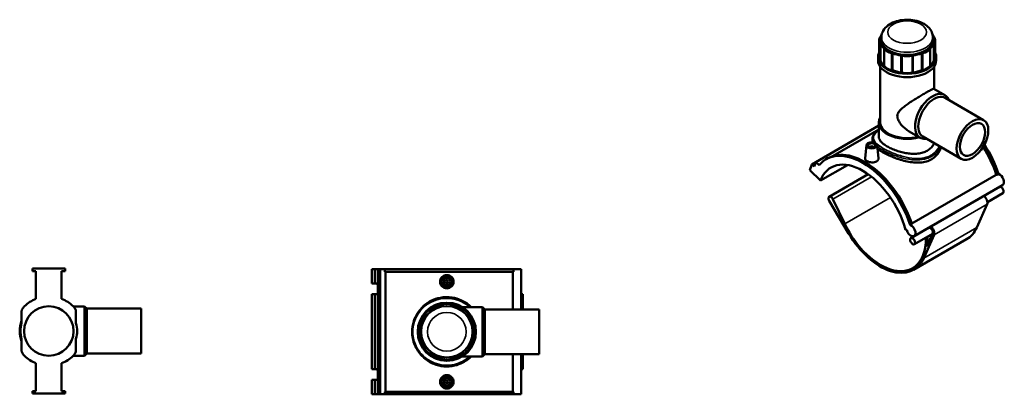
# Model space of a CAD drawing. Header units: millimetres. Extents: x -80 to 1310, y -131 to 1558.
# Tile 8 of 8: x -75 to 1310, y 1031 to 1558. Entities that reach past the tile are written whole.
import ezdxf

# ---------------------------------------------------------------- set-up
doc = ezdxf.new("R2010")
doc.units = ezdxf.units.MM
doc.layers.add('Visible (ANSI)', color=7, linetype='Continuous', lineweight=50)
doc.layers.add('Visible Narrow (ANSI)', color=7, linetype='Continuous', lineweight=35)

msp = doc.modelspace()

# ---------------------------------------------------------------- linework, layer by layer
at = {"layer": 'Visible (ANSI)'}
for p, q in [((1133.75, 1529.48), (1133.75, 1505.6)), ((1135.12, 1533.46), (1135.68, 1534.24)), ((1135.68, 1524.72), (1135.12, 1525.51)), ((1135.68, 1524.72), (1135.68, 1500.84)), ((1136.99, 1529.48), (1136.99, 1533.28)), ((1209.44, 1529.48), (1209.44, 1533.28)), ((1210.75, 1534.24), (1211.31, 1533.46)), ((1211.31, 1525.51), (1210.75, 1524.72)), ((1210.75, 1500.84), (1210.75, 1524.72)), ((1212.68, 1529.48), (1212.68, 1505.6)), ((1140.85, 1493.64), (1140.85, 1517.52)), ((1141.41, 1516.74), (1140.85, 1517.52)), ((1152.5, 1510.79), (1151.15, 1511.12)), ((1152.5, 1510.79), (1152.5, 1486.91)), ((1195.28, 1511.12), (1193.93, 1510.79)), ((1193.93, 1486.91), (1193.93, 1510.79)), ((1205.59, 1517.52), (1205.03, 1516.74)), ((1205.59, 1517.52), (1205.59, 1493.64)), ((1132.27, 1500.82), (1132.27, 1505.6)), ((1135.68, 1500.84), (1135.12, 1501.62)), ((1164.97, 1483.93), (1164.97, 1507.81)), ((1166.33, 1507.49), (1164.97, 1507.81)), ((1181.46, 1507.81), (1180.1, 1507.49)), ((1181.46, 1507.81), (1181.46, 1483.93)), ((1211.31, 1501.62), (1210.75, 1500.84)), ((1214.17, 1500.82), (1214.17, 1505.6)), ((1135.42, 1413.38), (1135.42, 1491.73)), ((1141.41, 1492.86), (1140.85, 1493.64)), ((1152.5, 1486.91), (1151.15, 1487.24)), ((1166.33, 1483.61), (1164.97, 1483.93)), ((1181.46, 1483.93), (1180.1, 1483.61)), ((1195.28, 1487.24), (1193.93, 1486.91)), ((1205.59, 1493.64), (1205.03, 1492.86)), ((1211.02, 1460.84), (1211.02, 1491.73)), ((1210.89, 1460.91), (1226.18, 1452.08)), ((1226.83, 1448.07), (1280.89, 1416.86)), ((1133.42, 1393.06), (1133.42, 1413.38)), ((1133.42, 1409.04), (1044.71, 1357.83)), ((1133.42, 1403.42), (1069.36, 1366.44)), ((1176.24, 1400.89), (1191.53, 1392.07)), ((1124.39, 1390.28), (1124.39, 1386.81)), ((1195.33, 1393.51), (1249.39, 1362.3)), ((1115.95, 1381.52), (1113.97, 1363.1)), ((1121.44, 1378.6), (1121.44, 1378.8)), ((1125.44, 1378.6), (1125.44, 1378.8)), ((1130.92, 1381.52), (1132.89, 1363.14)), ((1042.28, 1351.5), (1044.71, 1357.83)), ((1044.71, 1357.83), (1049.31, 1353.24)), ((1059.19, 1361.72), (1061.68, 1363.16)), ((1036.24, 1346.58), (1039.29, 1354.48)), ((1036.24, 1346.58), (1051.19, 1331.66)), ((1044.61, 1357.56), (1039.29, 1354.48)), ((1039.29, 1354.48), (1042.28, 1351.5)), ((1051.19, 1331.66), (1089.22, 1353.62)), ((1118.3, 1340.78), (1063.38, 1309.07)), ((1179.75, 1271.23), (1298.69, 1339.9)), ((1299.39, 1339.69), (1301.88, 1341.12)), ((1307.52, 1325.44), (1183.07, 1253.59)), ((1302.93, 1322.64), (1281.11, 1310.04)), ((1063.45, 1303.18), (1090.79, 1257.47)), ((1085.37, 1270.83), (1068.68, 1305.61)), ((1307.93, 1313.98), (1286.11, 1301.38)), ((1285.73, 1298.49), (1271.25, 1265.86)), ((1170.79, 1262.61), (1172.59, 1262.33)), ((1177.43, 1269.27), (1179.92, 1270.71)), ((1203.36, 1265.16), (1178.47, 1250.79)), ((1256.9, 1249.2), (1182.23, 1206.09)), ((1208.87, 1256.79), (1183.47, 1242.12)), ((1196.58, 1222.74), (1211.06, 1255.38)), ((1199.74, 1251.52), (1199.41, 1245.28)), ((1209.14, 1257.39), (1201.05, 1239.16)), ((1201.05, 1239.16), (1201.78, 1252.69)), ((-11.46, 1208), (-57.59, 1208)), ((-57.59, 1208), (-57.59, 1204.48)), ((-11.46, 1204.48), (-11.46, 1208)), ((419.82, 1206.98), (424.13, 1206.98)), ((419.82, 1206.98), (419.82, 1186.78)), ((424.13, 1206.98), (428.36, 1206.98)), ((424.13, 1206.98), (424.13, 1186.78)), ((428.36, 1206.98), (431.81, 1206.98)), ((428.36, 1206.98), (428.36, 1186.78)), ((431.81, 1206.98), (438.3, 1206.98)), ((431.81, 1206.98), (431.81, 1030.98)), ((619.5, 1206.98), (438.3, 1206.98)), ((438.3, 1206.98), (438.3, 1203.46)), ((630.1, 1206.98), (619.5, 1206.98)), ((619.5, 1203.46), (619.5, 1206.98)), ((630.1, 1206.98), (630.1, 1150.48)), ((-57.59, 1204.48), (-52.57, 1204.48)), ((-52.57, 1204.48), (-52.57, 1165.37)), ((-16.48, 1165.37), (-16.48, 1204.48)), ((-16.48, 1204.48), (-11.46, 1204.48)), ((619.5, 1203.46), (438.3, 1203.46)), ((439.27, 1203.46), (439.27, 1034.5)), ((618.5, 1150.48), (618.5, 1203.46)), ((419.82, 1186.78), (424.13, 1186.78)), ((424.13, 1186.78), (428.36, 1186.78)), ((428.36, 1186.78), (428.36, 1171.78)), ((419.82, 1171.78), (419.82, 1066.18)), ((424.13, 1171.78), (419.82, 1171.78)), ((424.13, 1171.78), (424.13, 1066.18)), ((428.36, 1171.78), (424.13, 1171.78)), ((428.36, 1171.78), (428.36, 1066.18)), ((632.44, 1171.78), (630.1, 1171.78)), ((632.44, 1171.78), (632.44, 1150.48)), ((-0.13, 1154.65), (15.87, 1154.65)), ((15.87, 1085.35), (15.87, 1154.65)), ((19.02, 1151.5), (15.87, 1154.65)), ((19.02, 1088.5), (19.02, 1151.5)), ((19.02, 1151.5), (95.48, 1151.5)), ((95.48, 1088.5), (95.48, 1151.5)), ((503.47, 1150.79), (504.82, 1151.35)), ((517.29, 1156.52), (518.65, 1157.08)), ((532.42, 1157.08), (533.78, 1156.52)), ((546.25, 1151.35), (547.6, 1150.79)), ((547.36, 1153.63), (575.94, 1153.63)), ((575.94, 1084.33), (575.94, 1153.63)), ((579.09, 1150.48), (575.94, 1153.63)), ((579.09, 1087.48), (579.09, 1150.48)), ((579.09, 1150.48), (655.54, 1150.48)), ((655.54, 1087.48), (655.54, 1150.48)), ((-72.77, 1148.23), (-72.77, 1131)), ((3.72, 1131), (3.72, 1148.23)), ((493.17, 1139.69), (493.73, 1141.05)), ((557.35, 1141.05), (557.91, 1139.69)), ((487.44, 1125.87), (488, 1127.23)), ((563.07, 1127.23), (563.63, 1125.87)), ((-72.77, 1109), (-72.77, 1091.77)), ((3.72, 1091.77), (3.72, 1109)), ((488, 1110.74), (487.44, 1112.09)), ((563.63, 1112.09), (563.07, 1110.74)), ((493.73, 1096.91), (493.17, 1098.27)), ((557.91, 1098.27), (557.35, 1096.91)), ((-0.13, 1085.35), (15.87, 1085.35)), ((19.02, 1088.5), (15.87, 1085.35)), ((19.02, 1088.5), (95.48, 1088.5)), ((504.82, 1086.61), (503.47, 1087.17)), ((518.65, 1080.89), (517.29, 1081.45)), ((533.78, 1081.45), (532.42, 1080.89)), ((547.6, 1087.17), (546.25, 1086.61)), ((547.36, 1084.33), (575.94, 1084.33)), ((579.09, 1087.48), (575.94, 1084.33)), ((579.09, 1087.48), (655.54, 1087.48)), ((618.5, 1034.5), (618.5, 1087.48)), ((630.1, 1087.48), (630.1, 1030.98)), ((632.44, 1087.48), (632.44, 1066.18)), ((-52.57, 1074.63), (-52.57, 1035.52)), ((-16.48, 1035.52), (-16.48, 1074.63)), ((419.82, 1066.18), (424.13, 1066.18)), ((424.13, 1066.18), (428.36, 1066.18)), ((428.36, 1066.18), (428.36, 1051.18)), ((630.1, 1066.18), (632.44, 1066.18)), ((419.82, 1051.18), (419.82, 1030.98)), ((424.13, 1051.18), (419.82, 1051.18)), ((424.13, 1051.18), (424.13, 1030.98)), ((428.36, 1051.18), (424.13, 1051.18)), ((428.36, 1051.18), (428.36, 1030.98)), ((-52.57, 1035.52), (-57.59, 1035.52)), ((-57.59, 1035.52), (-57.59, 1032)), ((-57.59, 1032), (-11.46, 1032)), ((-11.46, 1035.52), (-16.48, 1035.52)), ((-11.46, 1032), (-11.46, 1035.52)), ((419.82, 1030.98), (424.13, 1030.98)), ((424.13, 1030.98), (428.36, 1030.98)), ((428.36, 1030.98), (431.81, 1030.98)), ((431.81, 1030.98), (438.3, 1030.98)), ((438.3, 1034.5), (438.3, 1030.98)), ((619.5, 1034.5), (438.3, 1034.5)), ((619.5, 1030.98), (438.3, 1030.98)), ((619.5, 1030.98), (619.5, 1034.5)), ((619.5, 1030.98), (630.1, 1030.98))]:
    msp.add_line(p, q, dxfattribs=at)
for centre, radius in [((525.54, 1189.38), 7.5), ((525.54, 1189.38), 5), ((525.54, 1189.38), 2), ((-34.53, 1120), 34.8), ((525.54, 1118.98), 40.95), ((525.54, 1118.98), 36.22), ((525.54, 1048.58), 7.5), ((525.54, 1048.58), 5), ((525.54, 1048.58), 2)]:
    msp.add_circle(centre, radius, dxfattribs=at)
for centre, radius, start, end in [((-34.53, 1120), 48.82, 111.69487, 134.26835), ((-34.53, 1120), 48.83, 45.73165, 68.30513), ((510.36, 1134.16), 18, 112.5, 157.5), ((525.54, 1118.98), 38.43, 102.38649, 122.61351), ((525.54, 1140.45), 18, 67.5, 112.5), ((525.54, 1118.98), 38.43, 57.38649, 77.61351), ((540.72, 1134.16), 18, 22.5, 67.5), ((525.54, 1118.98), 38.43, 147.38649, 167.61351), ((525.54, 1118.98), 38.43, 12.38649, 32.61351), ((-34.53, 1120), 40.95, 159.07456, 200.92544), ((-34.53, 1120), 39.8, 163.95289, 196.04711), ((-34.53, 1120), 39.8, 343.95289, 16.04711), ((504.07, 1118.98), 18, 157.5, 202.5), ((547, 1118.98), 18, 337.5, 22.5), ((525.54, 1118.98), 38.43, 192.38649, 212.61351), ((525.54, 1118.98), 38.43, 327.38649, 347.61351), ((510.36, 1103.8), 18, 202.5, 247.5), ((540.72, 1103.8), 18, 292.5, 337.5), ((-34.53, 1120), 48.82, 225.73165, 248.30513), ((-34.53, 1120), 48.82, 291.69487, 314.26835), ((525.54, 1118.98), 38.43, 237.38649, 257.61351), ((525.54, 1097.52), 18, 247.5, 292.5), ((525.54, 1118.98), 38.43, 282.38649, 302.61351)]:
    msp.add_arc(centre, radius, start, end, dxfattribs=at)
for centre, major_axis, ratio, start_param, end_param in [((1151.75, 1529.48), (-18, 0), 0.5773503, 5.8904862, 6.6758844), ((1173.22, 1529.48), (-38.43, 0), 0.5773503, 5.9017861, 6.0670003), ((1173.22, 1529.48), (-38.43, 0), 0.5773503, 0.216185, 0.5692132), ((1173.22, 1529.48), (-36.22, 0), 0.5773503, 0, 3.1415927), ((1173.22, 1529.48), (38.43, 0), 0.5773503, 5.7139721, 6.0670003), ((1173.22, 1529.48), (38.43, 0), 0.5773503, 0.216185, 0.3813992), ((1194.68, 1529.48), (18, 0), 0.5773503, 5.8904862, 6.6758844), ((1173.22, 1505.6), (-40.95, 0), 0.5773503, 6.0132331, 9.6947301), ((1158.04, 1520.72), (-18, 0), 0.5773503, 0.3926991, 1.1780972), ((1173.22, 1529.48), (38.43, 0), 0.5773503, 4.1431758, 4.496204), ((1173.22, 1529.48), (38.43, 0), 0.5773503, 4.928574, 5.2816021), ((1188.4, 1520.72), (18, 0), 0.5773503, 5.1050881, 5.8904862), ((1173.22, 1500.82), (-40.95, 0), 0.5773503, 0, 3.1415927), ((1151.75, 1505.6), (-18, 0), 0.5773503, 0, 0.3926991), ((1173.22, 1505.6), (-38.43, 0), 0.5773503, 0.216185, 0.5692132), ((1173.22, 1517.09), (-18, 0), 0.5773503, 1.1780972, 1.9634954), ((1173.22, 1505.6), (38.43, 0), 0.5773503, 5.7139721, 6.0670003), ((1194.68, 1505.6), (18, 0), 0.5773503, 5.8904862, 6.2831853), ((1158.04, 1496.84), (-18, 0), 0.5773503, 0.3926991, 1.1780972), ((1173.22, 1505.6), (38.43, 0), 0.5773503, 4.1431758, 4.496204), ((1173.22, 1493.21), (-18, 0), 0.5773503, 1.1780972, 1.9634954), ((1173.22, 1505.6), (38.43, 0), 0.5773503, 4.928574, 5.2816021), ((1188.4, 1496.84), (18, 0), 0.5773503, 5.1050881, 5.8904862), ((1208.85, 1422.07), (17.32, 30.01), 0.5773503, 5.8534856, 9.8544776), ((1211.08, 1420.79), (15.75, 27.28), 0.5773503, 0, 3.1415927), ((1173.22, 1413.38), (-39.8, 0), 0.5773503, 5.9648212, 8.3025838), ((1173.22, 1413.38), (-37.8, 0), 0.5773503, 0, 2.0008112), ((1113.48, 1273.44), (-51.8, 89.72), 0.5773503, 4.3617871, 6.2831853), ((1123.44, 1378.8), (-2, 0), 0.5773503, 2.9638821, 6.4608959), ((1232.95, 1342.42), (-51.3, 88.85), 0.5773503, 4.3637497, 4.7920406), ((1232.95, 1342.42), (51.8, -89.72), 0.5773503, 1.2201945, 1.6526517), ((1235.44, 1343.85), (51.8, -89.72), 0.5773503, 1.2201945, 1.6686167), ((1110.99, 1272), (-51.8, 89.72), 0.5773503, 4.3617871, 6.4988112), ((1110.99, 1272), (-45, 77.94), 0.5773503, 4.2760567, 6.7195176), ((1300.53, 1331.8), (4.5, -7.79), 0.5773503, 2.5356124, 2.649036), ((1303.02, 1333.24), (4.5, -7.79), 0.5773503, 0, 2.5356124), ((1305.43, 1318.31), (-2.5, 4.33), 0.5773503, 3.1415927, 6.2831853), ((1065.88, 1304.74), (-2.5, 4.33), 0.5773503, 4.5809365, 7.8807664), ((1280.54, 1303.94), (3.97, -6.87), 0.5773503, 0.3981197, 2.2750673), ((1135.88, 1286.37), (45, -77.94), 0.5773503, 4.5809365, 7.0084816), ((1178.57, 1261.39), (4.5, -7.79), 0.5773503, 4.2760567, 8.8187977), ((1210.55, 1329.48), (45, -77.94), 0.5773503, 5.3281239, 5.3299646), ((1136.62, 1300.12), (-45, 77.94), 0.5773503, 3.9268301, 3.9289519), ((1205.86, 1260.83), (-2.5, 4.33), 0.5773503, 3.5397124, 6.2831853), ((1205.86, 1260.83), (-3.97, 6.87), 0.5773503, 3.5397124, 5.41666), ((1210.55, 1329.48), (46.35, -80.28), 0.5773503, 0, 0.3981197), ((1135.88, 1286.37), (46.35, -80.28), 0.5773503, 4.7391738, 6.681305), ((425.46, 1179.28), (0, 7.5), 0.9396926, 5.859119, 6.2831853), ((425.46, 1179.28), (0, -7.5), 0.9396926, 0, 0.4240663), ((425.46, 1058.68), (0, 7.5), 0.9396926, 5.859119, 6.2831853), ((425.46, 1058.68), (0, -7.5), 0.9396926, 0, 0.4240663)]:
    msp.add_ellipse(centre, major_axis=major_axis, ratio=ratio, start_param=start_param, end_param=end_param, dxfattribs=at)
for centre, major_axis in [((1265.14, 1389.58), (15.75, 27.28)), ((1265.14, 1389.58), (12.6, 21.82)), ((1123.44, 1381.25), (7.5, 0)), ((1123.44, 1381.25), (5, 0)), ((1180.97, 1246.45), (-2.5, 4.33))]:
    msp.add_ellipse(centre, major_axis=major_axis, ratio=0.5773503, dxfattribs=at)
for points, knots in [([(1209.44, 1533.28), (1209.44, 1535.64), (1208.96, 1538), (1207.16, 1542.51), (1205.78, 1544.63), (1202.1, 1548.75), (1199.67, 1550.62), (1193.9, 1553.96), (1190.46, 1555.32), (1183.15, 1557.25), (1179.28, 1557.81), (1171.52, 1558.11), (1167.64, 1557.86), (1160.12, 1556.56), (1156.48, 1555.51), (1149.74, 1552.55), (1146.64, 1550.64), (1141.63, 1546.01), (1139.63, 1543.35), (1137.49, 1538.08), (1136.99, 1535.68), (1136.99, 1533.28)], [0.7853982, 0.7853982, 0.7853982, 0.7853982, 1.0119857, 1.0119857, 1.2609495, 1.2609495, 1.5694313, 1.5694313, 1.9278052, 1.9278052, 2.2894714, 2.2894714, 2.646612, 2.646612, 3.006009, 3.006009, 3.3692398, 3.3692398, 3.696685, 3.696685, 3.9269908, 3.9269908, 3.9269908, 3.9269908]), ([(1176.24, 1400.89), (1174.21, 1402.06), (1172.2, 1403.47), (1168.39, 1406.65), (1166.59, 1408.42), (1163.43, 1412.17), (1162.06, 1414.14), (1160.05, 1418.18), (1159.4, 1420.25), (1159.4, 1424.43), (1160.05, 1426.19), (1162.06, 1429.44), (1163.43, 1430.93), (1166.59, 1433.87), (1168.39, 1435.3), (1172.2, 1438.14), (1174.21, 1439.54), (1178.1, 1442.15), (1180.1, 1443.44), (1184.22, 1446.05), (1186.33, 1447.37), (1190.5, 1449.92), (1192.56, 1451.16), (1196.45, 1453.48), (1198.29, 1454.55), (1201.6, 1456.47), (1203.13, 1457.33), (1205.78, 1458.79), (1206.91, 1459.4), (1208.74, 1460.31), (1209.44, 1460.62), (1210.44, 1460.96), (1210.75, 1460.99), (1210.89, 1460.91)], [8.6981511, 8.6981511, 8.6981511, 8.6981511, 9.4661466, 9.4661466, 10.2341422, 10.2341422, 11.0021377, 11.0021377, 11.7701333, 11.7701333, 12.5381289, 12.5381289, 13.3061244, 13.3061244, 14.07412, 14.07412, 14.8421155, 14.8421155, 15.5453866, 15.5453866, 16.2486577, 16.2486577, 16.9519288, 16.9519288, 17.6552, 17.6552, 18.3584711, 18.3584711, 19.0617422, 19.0617422, 19.7650133, 19.7650133, 20.4682844, 20.4682844, 20.4682844, 20.4682844]), ([(1124.39, 1390.28), (1124.39, 1391.32), (1124.58, 1392.35), (1125.31, 1394.43), (1125.88, 1395.47), (1127.43, 1397.63), (1128.45, 1398.74), (1130.76, 1400.84), (1132.02, 1401.83), (1133.42, 1402.83)], [26.165061, 26.165061, 26.165061, 26.165061, 26.8213082, 26.8213082, 27.5305954, 27.5305954, 28.3249971, 28.3249971, 29.0436673, 29.0436673, 29.0436673, 29.0436673]), ([(1201.36, 1373.65), (1199.57, 1372.62), (1197.56, 1371.74), (1193.19, 1370.37), (1190.83, 1369.89), (1185.93, 1369.32), (1183.38, 1369.24), (1178.26, 1369.43), (1175.7, 1369.7), (1170.74, 1370.47), (1168.17, 1371), (1163.05, 1372.32), (1160.5, 1373.11), (1155.6, 1374.84), (1153.24, 1375.8), (1148.87, 1377.79), (1146.86, 1378.83), (1143.29, 1380.89), (1141.62, 1381.98), (1138.69, 1384.2), (1137.43, 1385.33), (1135.41, 1387.59), (1134.65, 1388.72), (1133.65, 1390.93), (1133.42, 1392.02), (1133.42, 1393.06)], [0, 0, 0, 0, 0.7576727, 0.7576727, 1.5153455, 1.5153455, 2.2730182, 2.2730182, 3.0306909, 3.0306909, 3.7878252, 3.7878252, 4.5449595, 4.5449595, 5.3020938, 5.3020938, 6.0592281, 6.0592281, 6.8163624, 6.8163624, 7.5734967, 7.5734967, 8.330631, 8.330631, 9.0877653, 9.0877653, 9.0877653, 9.0877653]), ([(1207.74, 1361.67), (1205.53, 1360.4), (1203.05, 1359.35), (1197.66, 1357.81), (1194.77, 1357.33), (1188.76, 1356.9), (1185.64, 1356.96), (1179.38, 1357.51), (1176.25, 1358), (1170.19, 1359.25), (1167.06, 1360.05), (1160.8, 1361.94), (1157.68, 1363.03), (1151.66, 1365.37), (1148.76, 1366.63), (1143.38, 1369.19), (1140.9, 1370.49), (1136.49, 1373.04), (1134.43, 1374.35), (1132.23, 1375.96), (1131.83, 1376.26), (1131.45, 1376.55)], [0, 0, 0, 0, 0.9374024, 0.9374024, 1.8748049, 1.8748049, 2.8122073, 2.8122073, 3.7496098, 3.7496098, 4.6849704, 4.6849704, 5.620331, 5.620331, 6.5556917, 6.5556917, 7.4910523, 7.4910523, 8.4264129, 8.4264129, 8.6372332, 8.6372332, 8.6372332, 8.6372332]), ([(1211.18, 1384.36), (1210.84, 1383.59), (1210.45, 1382.83), (1209, 1380.38), (1207.74, 1378.77), (1204.81, 1375.93), (1203.14, 1374.69), (1201.36, 1373.65)], [22.3963027, 22.3963027, 22.3963027, 22.3963027, 22.721567, 22.721567, 23.4792398, 23.4792398, 24.2369125, 24.2369125, 24.2369125, 24.2369125]), ([(1220.93, 1378.73), (1220.33, 1376.58), (1219.48, 1374.47), (1217.15, 1370.25), (1215.6, 1368.17), (1212.01, 1364.52), (1209.95, 1362.95), (1207.74, 1361.67)], [27.2572421, 27.2572421, 27.2572421, 27.2572421, 28.0894043, 28.0894043, 29.0268067, 29.0268067, 29.9642092, 29.9642092, 29.9642092, 29.9642092]), ([(1130.15, 1358.72), (1129.31, 1358.23), (1128.24, 1357.83), (1125.9, 1357.35), (1124.63, 1357.26), (1122.25, 1357.35), (1120.99, 1357.54), (1118.65, 1358.17), (1117.59, 1358.61), (1115.91, 1359.58), (1115.17, 1360.18), (1114.2, 1361.46), (1113.96, 1362.14), (1113.96, 1362.89), (1113.96, 1362.99), (1113.97, 1363.1)], [2.8582589, 2.8582589, 2.8582589, 2.8582589, 3.2157083, 3.2157083, 3.5731578, 3.5731578, 3.9302731, 3.9302731, 4.2873884, 4.2873884, 4.6445037, 4.6445037, 5.001619, 5.001619, 5.0590295, 5.0590295, 5.0590295, 5.0590295]), ([(1132.89, 1363.14), (1132.91, 1363.02), (1132.91, 1362.9), (1132.92, 1362.04), (1132.68, 1361.26), (1131.72, 1359.84), (1130.99, 1359.21), (1130.15, 1358.72)], [7.8009985, 7.8009985, 7.8009985, 7.8009985, 7.85987798, 7.85987798, 8.21732739, 8.21732739, 8.5747768, 8.5747768, 8.5747768, 8.5747768]), ([(535.03, 1189.38), (535.03, 1188.19), (534.79, 1186.92), (533.82, 1184.59), (533.09, 1183.52), (531.4, 1181.85), (530.33, 1181.12), (528, 1180.16), (526.73, 1179.92), (524.35, 1179.92), (523.08, 1180.16), (520.74, 1181.12), (519.67, 1181.85), (517.98, 1183.52), (517.25, 1184.59), (516.28, 1186.92), (516.04, 1188.19), (516.04, 1190.57), (516.28, 1191.84), (517.25, 1194.18), (517.98, 1195.24), (519.67, 1196.92), (520.74, 1197.64), (523.08, 1198.61), (524.35, 1198.84), (526.73, 1198.84), (528, 1198.61), (530.33, 1197.64), (531.4, 1196.92), (533.09, 1195.24), (533.82, 1194.18), (534.79, 1191.84), (535.03, 1190.57), (535.03, 1189.38)], [0, 0, 0, 0, 0.3574494, 0.3574494, 0.7148988, 0.7148988, 1.0720141, 1.0720141, 1.4291295, 1.4291295, 1.7862448, 1.7862448, 2.1433601, 2.1433601, 2.5008095, 2.5008095, 2.8582589, 2.8582589, 3.2157083, 3.2157083, 3.5731578, 3.5731578, 3.9302731, 3.9302731, 4.2873884, 4.2873884, 4.6445037, 4.6445037, 5.001619, 5.001619, 5.3590685, 5.3590685, 5.7165179, 5.7165179, 5.7165179, 5.7165179]), ([(559.93, 1153.63), (559.92, 1153.65), (559.9, 1153.67), (555.94, 1157.58), (551.34, 1160.81), (542, 1165.19), (537.4, 1166.59), (527.3, 1168.08), (521.78, 1167.96), (511.74, 1166.06), (507.18, 1164.47), (500.67, 1161.08), (498.47, 1159.7), (491.62, 1154.6), (487.52, 1150.19), (481.42, 1140.59), (479.26, 1135.49), (476.83, 1125.14), (476.45, 1119.93), (477.46, 1108.15), (479.42, 1101.67), (485.35, 1090.6), (489.15, 1085.88), (497.67, 1078.54), (502.24, 1075.74), (511.68, 1071.92), (516.47, 1070.76), (526.39, 1069.9), (531.52, 1070.26), (540.53, 1072.33), (544.48, 1073.79), (550.82, 1077.1), (553.34, 1078.74), (557.18, 1081.75), (558.6, 1083), (559.93, 1084.33)], [-41.1002601, -41.1002601, -41.1002601, -41.1002601, -41.0922238, -41.0922238, -39.4524981, -39.4524981, -38.071026, -38.071026, -36.5024031, -36.5024031, -35.1118767, -35.1118767, -34.3480662, -34.3480662, -32.5892669, -32.5892669, -30.9888159, -30.9888159, -29.5024926, -29.5024926, -27.5745547, -27.5745547, -25.8061371, -25.8061371, -24.2452264, -24.2452264, -22.833404, -22.833404, -21.3694256, -21.3694256, -20.1532591, -20.1532591, -19.2693676, -19.2693676, -18.7108197, -18.7108197, -18.7108197, -18.7108197]), ([(-68.61, 1154.96), (-69.89, 1153.71), (-70.92, 1152.39), (-72.14, 1150.35), (-72.48, 1149.59), (-72.71, 1148.78), (-72.77, 1148.49), (-72.77, 1148.23)], [-0.66963847, -0.66963847, -0.66963847, -0.66963847, -0.32418958, -0.32418958, -0.08056095, -0.08056095, 0, 0, 0, 0]), ([(3.72, 1148.23), (3.72, 1148.54), (3.63, 1148.94), (3.28, 1149.9), (3.02, 1150.45), (1.95, 1152.28), (0.9, 1153.65), (-0.44, 1154.96)], [-1.1088614, -1.1088614, -1.1088614, -1.1088614, -0.8389714, -0.8389714, -0.5619982, -0.5619982, 0, 0, 0, 0]), ([(-72.77, 1091.77), (-72.77, 1091.46), (-72.68, 1091.06), (-72.33, 1090.1), (-72.07, 1089.55), (-71, 1087.72), (-69.95, 1086.35), (-68.61, 1085.04)], [-1.1088614, -1.1088614, -1.1088614, -1.1088614, -0.8389714, -0.8389714, -0.5619982, -0.5619982, 0, 0, 0, 0]), ([(-0.44, 1085.04), (0.84, 1086.29), (1.87, 1087.61), (3.09, 1089.65), (3.43, 1090.41), (3.66, 1091.22), (3.72, 1091.51), (3.72, 1091.77)], [-0.66963847, -0.66963847, -0.66963847, -0.66963847, -0.32418958, -0.32418958, -0.08056095, -0.08056095, 0, 0, 0, 0]), ([(535.03, 1048.58), (535.03, 1047.39), (534.79, 1046.12), (533.82, 1043.79), (533.09, 1042.72), (531.4, 1041.05), (530.33, 1040.32), (528, 1039.36), (526.73, 1039.12), (524.35, 1039.12), (523.08, 1039.36), (520.74, 1040.32), (519.67, 1041.05), (517.98, 1042.72), (517.25, 1043.79), (516.28, 1046.12), (516.04, 1047.39), (516.04, 1048.58), (516.04, 1049.77), (516.28, 1051.04), (517.25, 1053.38), (517.98, 1054.44), (519.67, 1056.12), (520.74, 1056.84), (523.08, 1057.81), (524.35, 1058.04), (526.73, 1058.04), (528, 1057.81), (530.33, 1056.84), (531.4, 1056.12), (533.09, 1054.44), (533.82, 1053.38), (534.79, 1051.04), (535.03, 1049.77), (535.03, 1048.58)], [2.8582589, 2.8582589, 2.8582589, 2.8582589, 3.2157083, 3.2157083, 3.5731578, 3.5731578, 3.9302731, 3.9302731, 4.2873884, 4.2873884, 4.6445037, 4.6445037, 5.001619, 5.001619, 5.3590685, 5.3590685, 5.7165179, 5.7165179, 5.7165179, 6.0739673, 6.0739673, 6.4314167, 6.4314167, 6.788532, 6.788532, 7.1456473, 7.1456473, 7.5027627, 7.5027627, 7.859878, 7.859878, 8.2173274, 8.2173274, 8.5747768, 8.5747768, 8.5747768, 8.5747768])]:
    msp.add_open_spline(points, degree=3, knots=knots, dxfattribs=at)
msp.add_open_spline([(1124.51, 1385.53), (1124.43, 1385.97), (1124.39, 1386.39), (1124.39, 1386.81)], degree=3, dxfattribs=at)
at = {"layer": 'Visible Narrow (ANSI)'}
for p, q in [((1135.12, 1501.62), (1135.12, 1525.51)), ((1211.31, 1525.51), (1211.31, 1501.62)), ((1141.41, 1516.74), (1141.41, 1492.86)), ((1151.15, 1487.24), (1151.15, 1511.12)), ((1195.28, 1511.12), (1195.28, 1487.24)), ((1205.03, 1492.86), (1205.03, 1516.74)), ((1166.33, 1507.49), (1166.33, 1483.61)), ((1180.1, 1483.61), (1180.1, 1507.49)), ((1068.68, 1305.61), (1123.19, 1337.08)), ((1085.37, 1270.83), (1149.7, 1307.97)), ((1211.06, 1255.38), (1285.73, 1298.49)), ((1271.25, 1265.86), (1196.58, 1222.74))]:
    msp.add_line(p, q, dxfattribs=at)
msp.add_circle((525.54, 1118.98), 27.22, dxfattribs=at)
msp.add_ellipse((1173.22, 1540.63), major_axis=(27.22, 0), ratio=0.5773503, dxfattribs=at)
for centre, major_axis, start_param, end_param in [((1173.22, 1533.28), (-36.23, 0), 0, 3.1415927), ((1206.47, 1366.48), (-0.9, 1.56), 3.9269908, 5.0390718)]:
    msp.add_ellipse(centre, major_axis=major_axis, ratio=0.5773503, start_param=start_param, end_param=end_param, dxfattribs=at)
for points, knots in [([(1207.03, 1367.47), (1204.1, 1365.78), (1200.77, 1364.55), (1193.03, 1362.91), (1188.54, 1362.67), (1178.68, 1363.25), (1173.28, 1364.21), (1165.07, 1366.34), (1162.21, 1367.21), (1155.56, 1369.51), (1151.83, 1371.01), (1144.18, 1374.52), (1140.38, 1376.56), (1134.09, 1380.56), (1131.56, 1382.52), (1127.63, 1386.52), (1126.38, 1388.55), (1125.47, 1392.79), (1126.06, 1394.99), (1128.98, 1399.01), (1130.91, 1400.81), (1133.42, 1402.66)], [14.9527642, 14.9527642, 14.9527642, 14.9527642, 16.1949542, 16.1949542, 17.6377888, 17.6377888, 19.2693676, 19.2693676, 20.1532591, 20.1532591, 21.3694256, 21.3694256, 22.833404, 22.833404, 24.2452264, 24.2452264, 25.8061371, 25.8061371, 27.5745547, 27.5745547, 28.9551805, 28.9551805, 28.9551805, 28.9551805]), ([(1124.39, 1390.28), (1124.39, 1389.8), (1124.44, 1389.32), (1124.74, 1387.68), (1125.23, 1386.51), (1125.97, 1385.32)], [-26.165061, -26.165061, -26.165061, -26.165061, -25.8061371, -25.8061371, -24.9384509, -24.9384509, -24.9384509, -24.9384509]), ([(1131.1, 1379.83), (1132.49, 1378.7), (1134.08, 1377.56), (1139.12, 1374.34), (1143, 1372.27), (1150.83, 1368.73), (1154.65, 1367.22), (1161.48, 1364.94), (1164.42, 1364.08), (1172.87, 1361.99), (1178.43, 1361.09), (1188.6, 1360.62), (1193.24, 1360.93), (1201.25, 1362.69), (1204.7, 1363.98), (1207.74, 1365.74)], [-23.6286202, -23.6286202, -23.6286202, -23.6286202, -22.833404, -22.833404, -21.3694256, -21.3694256, -20.1532591, -20.1532591, -19.2693676, -19.2693676, -17.6377888, -17.6377888, -16.1949542, -16.1949542, -14.9527642, -14.9527642, -14.9527642, -14.9527642]), ([(1218.4, 1380.19), (1218.16, 1379.61), (1217.89, 1379.05), (1215.99, 1375.35), (1213.73, 1372.5), (1209.71, 1369.17), (1208.42, 1368.27), (1207.03, 1367.47)], [42.6417666, 42.6417666, 42.6417666, 42.6417666, 42.8870295, 42.8870295, 44.2718371, 44.2718371, 44.8582926, 44.8582926, 44.8582926, 44.8582926]), ([(1207.74, 1365.74), (1209.18, 1366.57), (1210.52, 1367.5), (1214.71, 1370.94), (1217.07, 1373.86), (1219.16, 1377.82), (1219.52, 1378.58), (1219.85, 1379.35)], [-44.8582926, -44.8582926, -44.8582926, -44.8582926, -44.2718371, -44.2718371, -42.8870295, -42.8870295, -42.5653043, -42.5653043, -42.5653043, -42.5653043]), ([(557.87, 1084.33), (556.97, 1083.52), (556.04, 1082.74), (552.77, 1080.22), (550.3, 1078.65), (544.09, 1075.46), (540.22, 1074.05), (531.4, 1072.06), (526.37, 1071.71), (516.65, 1072.54), (511.96, 1073.65), (502.72, 1077.33), (498.24, 1080.03), (489.9, 1087.1), (486.18, 1091.65), (480.36, 1102.31), (478.45, 1108.55), (477.46, 1119.89), (477.83, 1124.91), (480.21, 1134.88), (482.32, 1139.79), (488.3, 1149.04), (492.31, 1153.29), (499.02, 1158.2), (501.18, 1159.53), (507.56, 1162.8), (512.02, 1164.33), (521.86, 1166.16), (527.27, 1166.27), (537.15, 1164.83), (541.66, 1163.49), (550.26, 1159.52), (554.31, 1156.84), (557.87, 1153.63)], [18.9005154, 18.9005154, 18.9005154, 18.9005154, 19.2693676, 19.2693676, 20.1532591, 20.1532591, 21.3694256, 21.3694256, 22.833404, 22.833404, 24.2452264, 24.2452264, 25.8061371, 25.8061371, 27.5745547, 27.5745547, 29.5024926, 29.5024926, 30.9888159, 30.9888159, 32.5892669, 32.5892669, 34.3480662, 34.3480662, 35.1118767, 35.1118767, 36.5024031, 36.5024031, 38.071026, 38.071026, 39.4524981, 39.4524981, 40.9105606, 40.9105606, 40.9105606, 40.9105606])]:
    msp.add_open_spline(points, degree=3, knots=knots, dxfattribs=at)

doc.saveas('drawing.dxf')
